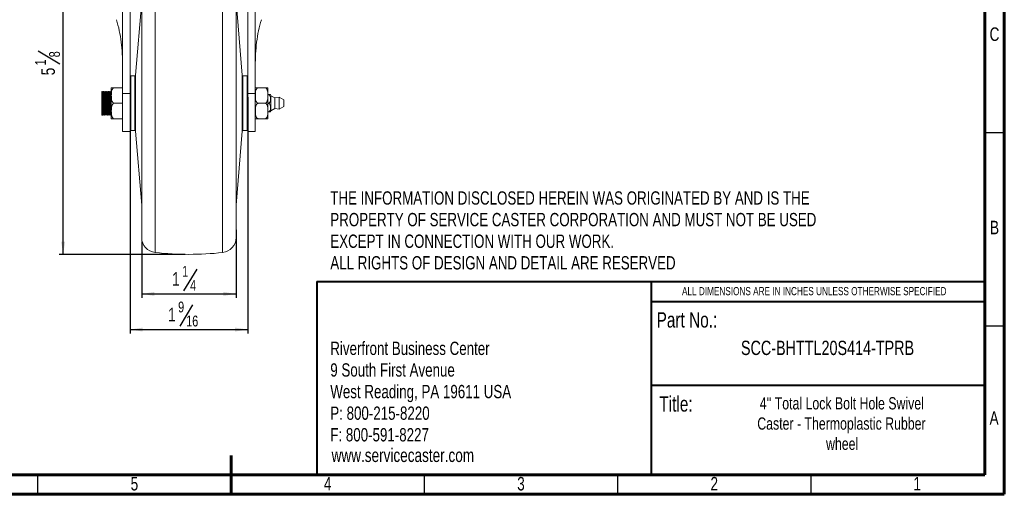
# Model space of a CAD drawing. Header units: inches. Extents: x 0.6 to 16.3, y 0.2 to 11.5.
# Tile 3 of 9: x 6.3 to 16.3, y 0.2 to 5. Entities that reach past the tile are written whole.
import ezdxf

# ---------------------------------------------------------------- set-up
doc = ezdxf.new("R2010")
doc.units = ezdxf.units.IN
doc.header["$MEASUREMENT"] = 0
doc.layers.add('FORMAT', color=7, linetype='Continuous')
doc.styles.add('SLDTEXTSTYLE0', font='TXT', dxfattribs={"width": 0.75})
doc.dimstyles.new('SLDDIMSTYLE0', dxfattribs={"dimtxt": 0.137795, "dimasz": 0.13, "dimexe": 0, "dimexo": 0.0625, "dimgap": 0.034449, "dimtad": 1, "dimdec": 6, "dimlfac": 1.3, "dimrnd": 1e-09, "dimzin": 12, "dimdsep": 46, "dimlunit": 5, "dimtxsty": 'SLDTEXTSTYLE0', "dimsah": 1, "dimcen": 0.09, "dimadec": 0, "dimazin": 3, "dimtfac": 1, "dimtofl": 0, "dimtmove": 0, "dimatfit": 3, "dimfxl": 0, "dimfrac": 2, "dimtolj": 1, "dimtzin": 12, "dimarcsym": 0})

# ---------------------------------------------------------------- blocks, each defined once
blk = doc.blocks.new('SW_NOTE_0')
at = {"layer": 'FORMAT', "color": 0, "char_height": 0.13542, "attachment_point": 1, "style": 'SLDTEXTSTYLE0'}
for s, insert in [('Riverfront Business Center', (0, 0.175)), ('9 South First Avenue', (0, -0.045)), ('West Reading, PA 19611 USA', (0, -0.265)), ('P: 800-215-8220', (0, -0.485)), ('F: 800-591-8227', (0, -0.705))]:
    blk.add_mtext(s, dxfattribs=dict(at, insert=insert))
blk = doc.blocks.new('SW_NOTE_1')
at = {"layer": 'FORMAT', "color": 0, "char_height": 0.125, "attachment_point": 2, "style": 'SLDTEXTSTYLE0'}
for s, insert in [("4'' Total Lock Bolt Hole Swivel", (1.141, 0.161)), ('Caster - Thermoplastic Rubber', (1.137, -0.045)), ('wheel', (1.144, -0.251))]:
    blk.add_mtext(s, dxfattribs=dict(at, insert=insert))
blk = doc.blocks.new('SW_NOTE_2')
at = {"layer": 'FORMAT', "color": 0, "char_height": 0.13542, "attachment_point": 1, "style": 'SLDTEXTSTYLE0'}
for s, insert in [('THE INFORMATION DISCLOSED HEREIN WAS ORIGINATED BY AND IS THE', (0, 0.175)), ('PROPERTY OF SERVICE CASTER CORPORATION AND MUST NOT BE USED', (0, -0.045)), ('EXCEPT IN CONNECTION WITH OUR WORK.', (0, -0.265)), ('ALL RIGHTS OF DESIGN AND DETAIL ARE RESERVED', (0, -0.485))]:
    blk.add_mtext(s, dxfattribs=dict(at, insert=insert))
blk = doc.blocks.new('_D_1')
at = {"layer": 'FORMAT'}
for p, q in [((8.515, 2.889), (8.515, 2.198)), ((7.553, 2.772), (7.553, 2.198)), ((8.113, 2.49), (7.98, 2.27)), ((7.553, 2.237), (8.515, 2.237))]:
    blk.add_line(p, q, dxfattribs=at)
for points in [[(7.553, 2.237), (7.683, 2.217), (7.683, 2.257)], [(8.515, 2.237), (8.385, 2.257), (8.385, 2.217)]]:
    blk.add_solid(points, dxfattribs=at)
at = {"layer": 'FORMAT', "attachment_point": 1, "style": 'SLDTEXTSTYLE0'}
for s, insert, char_height in [('1', (7.965, 2.522), 0.11), ('1', (7.863, 2.459), 0.138), ('4', (8.046, 2.379), 0.11)]:
    blk.add_mtext(s, dxfattribs=dict(at, insert=insert, char_height=char_height))
blk = doc.blocks.new('_D_2')
at = {"layer": 'FORMAT'}
for p, q in [((7.434, 4.239), (7.434, 1.835)), ((8.634, 4.239), (8.634, 1.835)), ((8.072, 2.127), (7.94, 1.907)), ((7.434, 1.874), (8.634, 1.874))]:
    blk.add_line(p, q, dxfattribs=at)
for points in [[(7.434, 1.874), (7.564, 1.854), (7.564, 1.894)], [(8.634, 1.874), (8.504, 1.894), (8.504, 1.854)]]:
    blk.add_solid(points, dxfattribs=at)
at = {"layer": 'FORMAT', "attachment_point": 1, "style": 'SLDTEXTSTYLE0'}
for s, insert, char_height in [('9', (7.924, 2.159), 0.11), ('1', (7.822, 2.096), 0.138), ('16', (8.006, 2.016), 0.1102)]:
    blk.add_mtext(s, dxfattribs=dict(at, insert=insert, char_height=char_height))
blk = doc.blocks.new('_D_3')
at = {"layer": 'FORMAT'}
for p, q in [((7.802, 6.582), (6.713, 6.582)), ((6.753, 2.64), (6.753, 6.582)), ((6.5, 4.712), (6.72, 4.58)), ((7.995, 2.64), (6.713, 2.64))]:
    blk.add_line(p, q, dxfattribs=at)
for points in [[(6.753, 6.582), (6.733, 6.452), (6.773, 6.452)], [(6.753, 2.64), (6.773, 2.77), (6.733, 2.77)]]:
    blk.add_solid(points, dxfattribs=at)
at = {"layer": 'FORMAT', "attachment_point": 1, "rotation": 90, "style": 'SLDTEXTSTYLE0'}
for s, insert, char_height in [('8', (6.61, 4.646), 0.11), ('1', (6.468, 4.564), 0.11), ('5', (6.531, 4.463), 0.138)]:
    blk.add_mtext(s, dxfattribs=dict(at, insert=insert, char_height=char_height))

msp = doc.modelspace()

# ---------------------------------------------------------------- linework, layer by layer
at = {"color": 7, "linetype": 'Continuous', "lineweight": 60}
for p, q in [((16.33858268, 11.49606299), (16.33858268, 0.19685039)), ((16.14173228, 11.2992126), (16.14173228, 0.39370079)), ((16.14173228, 2.56889764), (16.14173228, 0.39370079)), ((8.46456693, 0.19685039), (8.46456693, 0.59055118)), ((16.14173228, 0.39370079), (0.78740157, 0.39370079)), ((16.14173228, 0.39370079), (8.77165354, 0.39370079)), ((16.33858268, 0.19685039), (0.59055118, 0.19685039))]:
    msp.add_line(p, q, dxfattribs=at)
at = {"color": 8, "linetype": 'Continuous', "lineweight": 15}
for p, q in [((7.69083344, 5.69836072), (7.69083344, 2.6581319)), ((8.37747224, 4.17824643), (8.37747224, 5.69836072)), ((7.44088361, 4.45632321), (7.44088361, 3.90016941)), ((7.48379761, 4.17824643), (7.48379761, 4.45632321)), ((7.49146407, 4.46338547), (7.49146407, 3.89310738)), ((8.57684161, 4.17824643), (8.57684161, 4.46338547)), ((8.58450807, 4.45632321), (8.58450807, 4.17824643)), ((8.62742207, 4.17824643), (8.62742207, 4.45632321)), ((7.48379761, 3.90016941), (7.48379761, 4.17824643)), ((8.37747224, 2.6581319), (8.37747224, 4.17824643)), ((8.57684161, 3.89310738), (8.57684161, 4.17824643)), ((8.58450807, 4.17824643), (8.58450807, 3.90016941)), ((8.62742207, 3.90016941), (8.62742207, 4.17824643))]:
    msp.add_line(p, q, dxfattribs=at)
at = {"color": 7, "linetype": 'Continuous', "lineweight": 15}
for p, q in [((7.55338359, 4.17824643), (7.55338359, 5.54539096)), ((8.51492209, 5.54539096), (8.51492209, 4.17824643)), ((7.35844114, 4.27884416), (7.35844114, 5.48045651)), ((7.43415281, 4.27884416), (7.43415281, 5.48045651)), ((8.63415287, 5.48045651), (8.63415287, 4.27884416)), ((8.70986454, 5.48045651), (8.70986454, 4.27884416)), ((7.55338359, 5.21670799), (7.49146407, 4.46338547)), ((8.57684161, 4.46338547), (8.51492209, 5.21670799)), ((7.48379761, 4.45632321), (7.44088361, 4.45632321)), ((8.62742207, 4.45632321), (8.58450807, 4.45632321)), ((7.24305653, 4.32956451), (7.24305653, 4.02692811)), ((7.27382577, 4.33593857), (7.35844114, 4.33593857)), ((8.80798691, 4.33593857), (8.74063378, 4.33593857)), ((8.83875609, 4.32956451), (8.83875609, 4.02692811)), ((7.15045131, 4.29938515), (7.14644843, 4.29938515)), ((7.14644843, 4.0571077), (7.14644843, 4.29938515)), ((7.15946923, 4.29071093), (7.15551763, 4.29071093)), ((7.16648151, 4.29938515), (7.1644757, 4.29938515)), ((7.17549492, 4.29071093), (7.17154331, 4.29071093)), ((7.18250562, 4.29938515), (7.18046336, 4.29938515)), ((7.19152055, 4.29071093), (7.18756894, 4.29071093)), ((7.19852984, 4.29938515), (7.19654089, 4.29938515)), ((7.20754618, 4.29071093), (7.20359457, 4.29071093)), ((7.21455564, 4.29938515), (7.21256759, 4.29938515)), ((7.22357181, 4.29071093), (7.2196202, 4.29071093)), ((7.23058268, 4.29938515), (7.22862103, 4.29938515)), ((7.23959744, 4.29071093), (7.23564583, 4.29071093)), ((7.35844114, 4.27884416), (7.43415281, 4.27884416)), ((7.35844114, 3.88978463), (7.35844114, 4.27884416)), ((7.43415281, 4.27884416), (7.43415281, 3.88978463)), ((8.63415287, 4.27884416), (8.70986454, 4.27884416)), ((8.63415287, 3.88978463), (8.63415287, 4.27884416)), ((8.70986454, 4.27884416), (8.70986454, 3.88978463)), ((8.83875609, 4.26670797), (8.84211771, 4.26670797)), ((8.90750231, 4.23209255), (8.86904077, 4.2551695)), ((8.86904077, 4.17824643), (8.86904077, 4.2551695)), ((8.95365619, 4.23978479), (8.90750231, 4.23209255)), ((8.90750231, 4.17824643), (8.90750231, 4.23209255)), ((8.99981002, 4.21293878), (8.95365619, 4.23978479)), ((8.95365619, 4.17824643), (8.95365619, 4.23978479)), ((8.99981002, 4.17824643), (8.99981002, 4.21293878)), ((7.27382577, 4.17824643), (7.35844114, 4.17824643)), ((7.55338359, 2.81110166), (7.55338359, 4.17824643)), ((8.51492209, 4.17824643), (8.51492209, 2.81110166)), ((8.80798691, 4.17824643), (8.74063378, 4.17824643)), ((8.83875609, 4.17824643), (8.84211771, 4.17824643)), ((8.86904077, 4.10132335), (8.86904077, 4.17824643)), ((8.86904077, 4.10132335), (8.90750231, 4.1244003)), ((8.90750231, 4.1244003), (8.90750231, 4.17824643)), ((8.90750231, 4.1244003), (8.95365619, 4.11670783)), ((8.95365619, 4.11670783), (8.95365619, 4.17824643)), ((8.95365619, 4.11670783), (8.99981002, 4.14355407)), ((8.99981002, 4.14355407), (8.99981002, 4.17824643)), ((7.14644843, 4.0571077), (7.15846909, 4.0571077)), ((7.16347567, 4.06578169), (7.16742722, 4.06578169)), ((7.17252405, 4.0571077), (7.17449083, 4.0571077)), ((7.1795013, 4.06578169), (7.18345285, 4.06578169)), ((7.1885525, 4.0571077), (7.1905208, 4.0571077)), ((7.19552693, 4.06578169), (7.19947853, 4.06578169)), ((7.20448184, 4.0571077), (7.20654559, 4.0571077)), ((7.21155256, 4.06578169), (7.21550411, 4.06578169)), ((7.22058735, 4.0571077), (7.22257184, 4.0571077)), ((7.22757825, 4.06578169), (7.23152979, 4.06578169)), ((7.23653536, 4.0571077), (7.23859476, 4.0571077)), ((7.27382577, 4.02055405), (7.35844114, 4.02055405)), ((8.80798691, 4.02055405), (8.74063378, 4.02055405)), ((7.43415281, 3.88978463), (7.35844114, 3.88978463)), ((7.44088361, 3.90016941), (7.48379761, 3.90016941)), ((7.49146407, 3.89310738), (7.55338359, 3.13978464)), ((8.51492209, 3.13978464), (8.57684161, 3.89310738)), ((8.58450807, 3.90016941), (8.62742207, 3.90016941)), ((8.70986454, 3.88978463), (8.63415287, 3.88978463))]:
    msp.add_line(p, q, dxfattribs=at)
at = {"color": 7, "linetype": 'Continuous', "lineweight": 30}
for p, q in [((16.33858268, 3.87795276), (16.14173228, 3.87795276)), ((16.33858268, 1.90944882), (16.14173228, 1.90944882)), ((6.49606299, 0.19685039), (6.49606299, 0.39370079)), ((10.43307087, 0.19685039), (10.43307087, 0.39370079)), ((12.4015748, 0.19685039), (12.4015748, 0.39370079)), ((14.37007874, 0.19685039), (14.37007874, 0.39370079))]:
    msp.add_line(p, q, dxfattribs=at)
at = {"color": 7, "linetype": 'Continuous', "lineweight": 40}
for p, q in [((9.33591247, 2.36343871), (16.14173228, 2.36343871)), ((9.33591247, 2.36343871), (9.33591247, 0.39370079)), ((12.74360818, 2.36343871), (12.74360818, 0.39370079)), ((12.74360818, 2.1586001), (16.14173228, 2.1586001)), ((12.74360818, 1.30774736), (16.14173228, 1.30774736))]:
    msp.add_line(p, q, dxfattribs=at)
at = {"color": 7, "linetype": 'Continuous', "lineweight": 15}
for centre, radius, start, end in [((7.44088361, 4.44863098), 0.00769231, 90, 151.044975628), ((7.48379763, 4.4640156), 0.00769231, 270, 355.301122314), ((8.58450805, 4.4640156), 0.00769231, 184.698877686, 270), ((8.62742207, 4.44863098), 0.00769231, 28.955024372, 90), ((7.27382577, 4.32956453), 0.03076923, 168.033260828, 180), ((8.74063376, 4.32956453), 0.03076923, 168.033260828, 180), ((8.80798688, 4.32956453), 0.03076923, 0, 11.959995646), ((8.84211771, 4.25346988), 0.02692308, 0, 29.42627856), ((7.27382577, 4.02692821), 0.03076923, 180, 191.959995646), ((8.74063376, 4.02692821), 0.03076923, 180, 191.959995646), ((8.80798688, 4.02692821), 0.03076923, 348.033260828, 0), ((8.84211771, 4.10302286), 0.02692308, 330.550387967, 0), ((7.44088361, 3.90786175), 0.00769231, 208.955024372, 270), ((7.48379763, 3.89247714), 0.00769231, 4.698877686, 90), ((8.58450805, 3.89247714), 0.00769231, 90, 175.301122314), ((8.62742207, 3.90786175), 0.00769231, 270, 331.044975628), ((7.70722976, 2.81110184), 0.15384615, 180, 263.882017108), ((8.36107592, 2.81110184), 0.15384615, 276.117982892, 0), ((8.03415284, 5.86113791), 3.22135308, 263.882017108, 276.117982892)]:
    msp.add_arc(centre, radius, start, end, dxfattribs=at)
for points, knots in [([(7.35844115, 4.56024067), (7.35844115, 4.64204657), (7.35437603, 4.72209894), (7.33964396, 4.83936665), (7.33328342, 4.87798636), (7.31699906, 4.95423439), (7.30708231, 4.99186332), (7.29489298, 5.02895606)], [0, 0, 0, 0, 0.5, 0.5, 0.75, 0.75, 1, 1, 1, 1]), ([(8.7734127, 5.02895606), (8.76122337, 4.99186332), (8.75130662, 4.95423439), (8.73502226, 4.87798636), (8.72866172, 4.83936665), (8.71392965, 4.72209894), (8.70986453, 4.64204657), (8.70986453, 4.56024067)], [0, 0, 0, 0, 0.25, 0.25, 0.5, 0.5, 1, 1, 1, 1]), ([(7.24372549, 4.33593857), (7.24372501, 4.33593857), (7.24311345, 4.33593857), (7.24436109, 4.33593857), (7.24666388, 4.33593857), (7.25283419, 4.33593857), (7.25882001, 4.33593857), (7.26525952, 4.33593857), (7.27010972, 4.33593857), (7.27292181, 4.33593857), (7.27382577, 4.33593857)], [0, 0, 0, 0, 0.0002387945, 0.29855267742, 0.5997043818, 0.73612579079, 0.85250367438, 0.91831371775, 0.97374162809, 1, 1, 1, 1]), ([(7.27382577, 4.33593868), (7.26942438, 4.33593868), (7.26525377, 4.33421184), (7.25870587, 4.32928023), (7.25618138, 4.3261218), (7.25218582, 4.31950394), (7.25066767, 4.3159528), (7.24826806, 4.308776), (7.24738382, 4.30514672), (7.24529314, 4.2941861), (7.24463545, 4.28678367), (7.24384612, 4.27191068), (7.24372323, 4.26446927), (7.24372479, 4.24959903), (7.2438492, 4.24216582), (7.24464312, 4.22730789), (7.24530714, 4.21985524), (7.24743012, 4.20883206), (7.24833533, 4.2051691), (7.25074356, 4.19804636), (7.252236, 4.19457691), (7.25625266, 4.18796691), (7.25880007, 4.18481523), (7.26530395, 4.17995448), (7.2694517, 4.17824637), (7.27382577, 4.17824637)], [0, 0, 0, 0, 0.0625, 0.0625, 0.125, 0.125, 0.1875, 0.1875, 0.25, 0.25, 0.375, 0.375, 0.5, 0.5, 0.625, 0.625, 0.75, 0.75, 0.8125, 0.8125, 0.875, 0.875, 0.9375, 0.9375, 1, 1, 1, 1]), ([(8.7105335, 4.33593857), (8.710533, 4.33593857), (8.70989801, 4.33593857), (8.71118041, 4.33593857), (8.71347059, 4.33593857), (8.71964241, 4.33593857), (8.72562794, 4.33593857), (8.73206753, 4.33593857), (8.73691773, 4.33593857), (8.73972982, 4.33593857), (8.74063378, 4.33593857)], [0, 0, 0, 0, 0.0002388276, 0.2985526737, 0.5997043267, 0.7361257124, 0.852503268, 0.9183137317, 0.9737416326, 1, 1, 1, 1]), ([(8.74063376, 4.33593868), (8.73623238, 4.33593868), (8.73206177, 4.33421184), (8.72551387, 4.32928023), (8.72298937, 4.3261218), (8.71899382, 4.31950394), (8.71747566, 4.3159528), (8.71507605, 4.308776), (8.71419182, 4.30514672), (8.71210113, 4.2941861), (8.71144344, 4.28678367), (8.71065411, 4.27191068), (8.71053123, 4.26446927), (8.71053278, 4.24959903), (8.71065719, 4.24216582), (8.71145112, 4.22730789), (8.71211514, 4.21985524), (8.71423812, 4.20883206), (8.71514333, 4.2051691), (8.71755156, 4.19804636), (8.719044, 4.19457691), (8.72306065, 4.18796691), (8.72560806, 4.18481523), (8.73211195, 4.17995448), (8.73625969, 4.17824637), (8.74063376, 4.17824637)], [0, 0, 0, 0, 0.0625, 0.0625, 0.125, 0.125, 0.1875, 0.1875, 0.25, 0.25, 0.375, 0.375, 0.5, 0.5, 0.625, 0.625, 0.75, 0.75, 0.8125, 0.8125, 0.875, 0.875, 0.9375, 0.9375, 1, 1, 1, 1]), ([(8.80798688, 4.17824637), (8.81238827, 4.17824637), (8.81655887, 4.17997321), (8.82310678, 4.18490481), (8.82563127, 4.18806325), (8.82962683, 4.1946811), (8.83114498, 4.19823224), (8.83354459, 4.20540905), (8.83442883, 4.20903832), (8.83651951, 4.21999895), (8.8371772, 4.22740138), (8.83796653, 4.24227436), (8.83808941, 4.24971577), (8.83808786, 4.26458602), (8.83796345, 4.27201922), (8.83716952, 4.28687716), (8.83650551, 4.29432981), (8.83438252, 4.30535298), (8.83347731, 4.30901594), (8.83106909, 4.31613868), (8.82957664, 4.31960814), (8.82555999, 4.32621813), (8.82301258, 4.32936982), (8.8165087, 4.33423057), (8.81236095, 4.33593868), (8.80798688, 4.33593868)], [0, 0, 0, 0, 0.0625, 0.0625, 0.125, 0.125, 0.1875, 0.1875, 0.25, 0.25, 0.375, 0.375, 0.5, 0.5, 0.625, 0.625, 0.75, 0.75, 0.8125, 0.8125, 0.875, 0.875, 0.9375, 0.9375, 1, 1, 1, 1]), ([(8.80798691, 4.33593857), (8.80893038, 4.33593857), (8.8116126, 4.33593857), (8.81655184, 4.33593857), (8.82300164, 4.33593857), (8.83061574, 4.33593857), (8.83794311, 4.33593857), (8.83802752, 4.33593857), (8.83808639, 4.33593857)], [0, 0, 0, 0, 0.0274343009, 0.0779939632, 0.1503999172, 0.264710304, 0.4871941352, 1, 1, 1, 1]), ([(7.15055934, 4.2974494), (7.1507985, 4.29691702), (7.15136635, 4.29565298), (7.1521337, 4.27451682), (7.15313707, 4.23996668), (7.15413611, 4.19612659), (7.15499459, 4.15005909), (7.15602263, 4.10764787), (7.15698423, 4.07586936), (7.15773895, 4.05827785), (7.15826946, 4.0589866), (7.15846909, 4.0592533)], [0, 0, 0, 0, 0.0858092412, 0.203741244, 0.3259058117, 0.4479791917, 0.5659436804, 0.688798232, 0.8097975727, 0.9284277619, 1, 1, 1, 1]), ([(7.15557618, 4.29060962), (7.15474017, 4.29205649), (7.15306815, 4.29495022), (7.15139613, 4.29784396), (7.15056012, 4.29929083)], [0, 0, 0, 0, 0.5000001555, 1, 1, 1, 1]), ([(7.15556941, 4.28890379), (7.15580788, 4.28840992), (7.15637504, 4.28723528), (7.15714167, 4.26762203), (7.15814503, 4.23554752), (7.1591442, 4.19484625), (7.16000252, 4.15207725), (7.16103072, 4.11270321), (7.16199219, 4.08320008), (7.16274691, 4.06686827), (7.16327748, 4.06752626), (7.16347713, 4.06777386)], [0, 0, 0, 0, 0.0855792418, 0.2035403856, 0.3257364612, 0.4478405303, 0.5658347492, 0.6887199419, 0.8097497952, 0.9284096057, 1, 1, 1, 1]), ([(7.16441116, 4.29935875), (7.16356965, 4.29790233), (7.16188666, 4.29498955), (7.16020362, 4.29207679), (7.15936211, 4.29062045)], [0, 0, 0, 0, 0.50001181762, 1, 1, 1, 1]), ([(7.15946573, 4.28944487), (7.15974218, 4.28893381), (7.16034786, 4.28781405), (7.16114867, 4.26769121), (7.16215135, 4.23552918), (7.16315056, 4.19484925), (7.16400904, 4.15208268), (7.16503691, 4.11267724), (7.16599917, 4.08329565), (7.16671866, 4.06730709), (7.16721029, 4.06776754), (7.16737171, 4.06791871)], [0, 0, 0, 0, 0.0990540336, 0.217029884, 0.3392411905, 0.4613604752, 0.5793694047, 0.7022699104, 0.8233148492, 0.9419894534, 1, 1, 1, 1]), ([(7.1644757, 4.29749791), (7.16471005, 4.29744771), (7.16525525, 4.29733092), (7.16606508, 4.27969989), (7.16687243, 4.25341967), (7.16756797, 4.22379681), (7.16818798, 4.19390359), (7.16878456, 4.1622579), (7.16946006, 4.12932087), (7.17021259, 4.09866544), (7.17096877, 4.07572858), (7.17172612, 4.06212911), (7.17222258, 4.05595201), (7.17248674, 4.05759203), (7.17252405, 4.05782365)], [0, 0, 0, 0, 0.0836980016, 0.1947164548, 0.2942376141, 0.3822276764, 0.4586580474, 0.5361361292, 0.6302037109, 0.7242742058, 0.8183461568, 0.8993330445, 0.9857824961, 1, 1, 1, 1]), ([(7.16658525, 4.29870643), (7.16689635, 4.29693496), (7.16753231, 4.29331372), (7.16836894, 4.26776605), (7.16939963, 4.23062817), (7.17035629, 4.185714), (7.17124023, 4.13997324), (7.17228291, 4.09927354), (7.17319054, 4.07064483), (7.17391827, 4.05656079), (7.17437007, 4.05858394), (7.17449083, 4.05912468)], [0, 0, 0, 0, 0.1130054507, 0.2310058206, 0.353906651, 0.4747724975, 0.5935030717, 0.7166950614, 0.8361439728, 0.9562049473, 1, 1, 1, 1]), ([(7.17160181, 4.29060962), (7.1707658, 4.29205649), (7.16909378, 4.29495022), (7.16742176, 4.29784396), (7.16658576, 4.29929083)], [0, 0, 0, 0, 0.5000001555, 1, 1, 1, 1]), ([(7.17159335, 4.29008005), (7.1719044, 4.28843549), (7.1725403, 4.28507351), (7.17337704, 4.26135588), (7.17440756, 4.22687743), (7.17536436, 4.18517948), (7.17624826, 4.14271371), (7.17729097, 4.10492879), (7.17819852, 4.07834894), (7.1789264, 4.06527277), (7.17937847, 4.0671526), (7.17949944, 4.06765562)], [0, 0, 0, 0, 0.1129869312, 0.2309802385, 0.3538743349, 0.474733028, 0.5934567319, 0.7166422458, 0.8360845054, 0.9561385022, 1, 1, 1, 1]), ([(7.18043663, 4.29935852), (7.17959517, 4.29790217), (7.1779123, 4.29498953), (7.17622932, 4.29207694), (7.17538785, 4.29062068)], [0, 0, 0, 0, 0.5000096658, 1, 1, 1, 1]), ([(7.17549537, 4.29046183), (7.17550601, 4.29054453), (7.17584653, 4.29319156), (7.1765272, 4.28372349), (7.17738291, 4.26189586), (7.17841417, 4.22673364), (7.17937067, 4.18521453), (7.1802547, 4.14271297), (7.1812972, 4.10489427), (7.1822054, 4.07848272), (7.1828973, 4.06554555), (7.18331173, 4.06708883), (7.18339559, 4.0674011)], [0, 0, 0, 0, 0.0039355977, 0.1259634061, 0.2440144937, 0.3669696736, 0.4878879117, 0.6066701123, 0.7299163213, 0.8494174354, 0.9695305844, 1, 1, 1, 1]), ([(7.18046336, 4.29806877), (7.18057508, 4.29836303), (7.18093502, 4.29931107), (7.18155063, 4.28959758), (7.18230966, 4.27021612), (7.18307608, 4.24220424), (7.18384851, 4.20877282), (7.18462912, 4.17268641), (7.18540547, 4.13712764), (7.1861728, 4.10523716), (7.18693373, 4.07941409), (7.18768676, 4.06312355), (7.18822634, 4.05596609), (7.18851261, 4.05759506), (7.1885525, 4.05782207)], [0, 0, 0, 0, 0.0424951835, 0.1369119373, 0.2313287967, 0.325745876, 0.4201635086, 0.5145250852, 0.608575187, 0.7026244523, 0.7966736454, 0.8907224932, 0.984770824, 1, 1, 1, 1]), ([(7.18762744, 4.29060962), (7.18679143, 4.29205649), (7.18511941, 4.29495022), (7.18344739, 4.29784396), (7.18261139, 4.29929083)], [0, 0, 0, 0, 0.5000001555, 1, 1, 1, 1]), ([(7.18261167, 4.29758681), (7.18273976, 4.2977654), (7.18316259, 4.29835494), (7.18381735, 4.28524608), (7.18462263, 4.26029693), (7.18553915, 4.22537307), (7.18638323, 4.18555685), (7.18716459, 4.14497171), (7.18807714, 4.10780079), (7.18894375, 4.07886403), (7.18968279, 4.06025384), (7.19024788, 4.05856246), (7.1905208, 4.05774558)], [0, 0, 0, 0, 0.0462000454, 0.1525056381, 0.2583994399, 0.3679344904, 0.4750704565, 0.580243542, 0.6896166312, 0.7974682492, 0.902183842, 1, 1, 1, 1]), ([(7.18762654, 4.2890376), (7.18775232, 4.28919767), (7.18817284, 4.28973283), (7.18882539, 4.27757822), (7.18963058, 4.25442314), (7.19054723, 4.22199814), (7.19139119, 4.18503354), (7.19217259, 4.14735421), (7.19308513, 4.11284513), (7.19395171, 4.08598027), (7.19469085, 4.06870268), (7.19525593, 4.06713255), (7.19552885, 4.06637422)], [0, 0, 0, 0, 0.0454057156, 0.1517994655, 0.2577814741, 0.3674081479, 0.4746331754, 0.5798931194, 0.6893579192, 0.7972994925, 0.9021019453, 1, 1, 1, 1]), ([(7.19645735, 4.29934995), (7.1956159, 4.2978936), (7.19393302, 4.29498093), (7.19225001, 4.29206836), (7.19140852, 4.2906121)], [0, 0, 0, 0, 0.5000073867, 1, 1, 1, 1]), ([(7.19152004, 4.28910032), (7.19168403, 4.28936364), (7.1921432, 4.29010092), (7.19283218, 4.27766952), (7.19363694, 4.25439772), (7.1945536, 4.22200532), (7.19539767, 4.18503097), (7.19617895, 4.14735837), (7.19709147, 4.11283102), (7.1979586, 4.08603098), (7.19866615, 4.06922628), (7.19919573, 4.06765646), (7.19943358, 4.0669514)], [0, 0, 0, 0, 0.0590356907, 0.1652964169, 0.2711456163, 0.3806343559, 0.4877250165, 0.5928536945, 0.7021813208, 0.8099876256, 0.9146587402, 1, 1, 1, 1]), ([(7.19654089, 4.29711658), (7.19673373, 4.29745329), (7.19723459, 4.29832785), (7.19799685, 4.28263611), (7.19879271, 4.25808324), (7.19947042, 4.23021424), (7.20015793, 4.19816878), (7.20073878, 4.16724773), (7.20135285, 4.13755747), (7.20192369, 4.11232863), (7.20260501, 4.08671451), (7.20339688, 4.06646102), (7.20403443, 4.0556687), (7.20440963, 4.05817598), (7.20448184, 4.05865851)], [0, 0, 0, 0, 0.069617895, 0.1808206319, 0.2791179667, 0.3644691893, 0.4368376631, 0.5438993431, 0.6040628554, 0.677128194, 0.7630654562, 0.8618400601, 0.9734107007, 1, 1, 1, 1]), ([(7.1986369, 4.29756357), (7.19880419, 4.29752883), (7.19926539, 4.29743307), (7.19993374, 4.28267764), (7.20073455, 4.25725147), (7.20157702, 4.22448622), (7.20233712, 4.1893219), (7.20301718, 4.15329254), (7.20381217, 4.11920668), (7.20461433, 4.09017234), (7.20530853, 4.06943316), (7.20595061, 4.05800995), (7.20637957, 4.05830251), (7.20654559, 4.05841573)], [0, 0, 0, 0, 0.0600419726, 0.1655377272, 0.2721447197, 0.3696277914, 0.4651165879, 0.5580700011, 0.6548315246, 0.7519234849, 0.8453049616, 0.9401328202, 1, 1, 1, 1]), ([(7.20365313, 4.29060962), (7.2028171, 4.29205649), (7.20114504, 4.29495021), (7.19947302, 4.29784396), (7.19863702, 4.29929083)], [0, 0, 0, 0, 0.5000015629, 1, 1, 1, 1]), ([(7.2036498, 4.28900826), (7.20381539, 4.28897445), (7.20427483, 4.28888065), (7.20494219, 4.27518727), (7.20586351, 4.24800766), (7.20699754, 4.20573423), (7.20800896, 4.15462245), (7.20924212, 4.10765954), (7.21031088, 4.07654442), (7.21110405, 4.0626951), (7.21151976, 4.06631209), (7.21154957, 4.06657143)], [0, 0, 0, 0, 0.0596903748, 0.165613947, 0.272653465, 0.4182910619, 0.5584312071, 0.7038732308, 0.8455072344, 0.9889229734, 1, 1, 1, 1]), ([(7.21248354, 4.29935085), (7.21164205, 4.29789442), (7.20995911, 4.29498162), (7.20827602, 4.29206889), (7.20743449, 4.29061255)], [0, 0, 0, 0, 0.5000081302, 1, 1, 1, 1]), ([(7.20754426, 4.28927564), (7.20774808, 4.28928963), (7.20824629, 4.28932382), (7.20894914, 4.27526397), (7.20986966, 4.24796983), (7.21100407, 4.20579172), (7.21201533, 4.15444293), (7.21324871, 4.10834238), (7.21431437, 4.07413804), (7.2150767, 4.06867338), (7.21545898, 4.0659331)], [0, 0, 0, 0, 0.07321616, 0.1789690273, 0.2858363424, 0.4312397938, 0.5711544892, 0.7163625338, 0.8577686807, 1, 1, 1, 1]), ([(7.21256759, 4.29934792), (7.21256938, 4.29936026), (7.21282253, 4.30110895), (7.21331803, 4.29494885), (7.21406806, 4.28035287), (7.21481862, 4.25563844), (7.21557187, 4.22456577), (7.21624574, 4.19318883), (7.21690067, 4.16210777), (7.21753417, 4.13279336), (7.21822065, 4.10433741), (7.21889141, 4.08154767), (7.21954613, 4.06597318), (7.22010974, 4.05777774), (7.22045496, 4.05789003), (7.22058735, 4.05793309)], [0, 0, 0, 0, 0.0006690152, 0.0948054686, 0.188827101, 0.282848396, 0.3768700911, 0.4708918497, 0.534087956, 0.6213176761, 0.7065869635, 0.7898947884, 0.8712403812, 0.9506231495, 1, 1, 1, 1]), ([(7.21466236, 4.29801778), (7.21483468, 4.29777743), (7.21526838, 4.2971725), (7.21589299, 4.28436231), (7.21661014, 4.26228298), (7.21741611, 4.23219738), (7.21820027, 4.19761807), (7.21887388, 4.16154483), (7.21965145, 4.12675), (7.22045847, 4.09621744), (7.22118711, 4.07340738), (7.22185327, 4.05928865), (7.22234305, 4.05829193), (7.22257184, 4.05782636)], [0, 0, 0, 0, 0.06198776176, 0.15601693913, 0.25005926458, 0.34735700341, 0.4436479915, 0.53638333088, 0.6324294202, 0.72980262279, 0.82422112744, 0.91789272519, 1, 1, 1, 1]), ([(7.21967876, 4.29060962), (7.21884275, 4.29205649), (7.21717074, 4.29495024), (7.21549868, 4.29784396), (7.21466265, 4.29929083)], [0, 0, 0, 0, 0.4999987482, 1, 1, 1, 1]), ([(7.21966905, 4.28853307), (7.21997121, 4.28759266), (7.22066147, 4.28544438), (7.22159778, 4.25698908), (7.22284535, 4.21362003), (7.22376102, 4.16799988), (7.22465779, 4.13045136), (7.22546685, 4.10208749), (7.2261951, 4.08091531), (7.22686124, 4.06780626), (7.22735108, 4.06688122), (7.22757988, 4.06644913)], [0, 0, 0, 0, 0.1091335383, 0.2493046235, 0.3948529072, 0.535106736, 0.6314170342, 0.7290588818, 0.8237370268, 0.9176666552, 1, 1, 1, 1]), ([(7.22851273, 4.29935717), (7.22767123, 4.29790067), (7.22598829, 4.29498777), (7.22430515, 4.29207498), (7.22346362, 4.29061864)], [0, 0, 0, 0, 0.5000200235, 1, 1, 1, 1]), ([(7.22356639, 4.28925218), (7.22390614, 4.28826568), (7.22463451, 4.28615078), (7.2256046, 4.25706587), (7.22685168, 4.21360025), (7.22776747, 4.16800197), (7.22866424, 4.1304544), (7.22947321, 4.10207335), (7.23020181, 4.08096687), (7.23083372, 4.06828067), (7.23128579, 4.06732979), (7.23147728, 4.06692703)], [0, 0, 0, 0, 0.1225316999, 0.2626893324, 0.4082233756, 0.5484628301, 0.6447643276, 0.7423966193, 0.8370654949, 0.9309859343, 1, 1, 1, 1]), ([(7.22862103, 4.29819265), (7.22873185, 4.29845612), (7.22906106, 4.29923885), (7.2295867, 4.29164081), (7.23032914, 4.27487107), (7.23110319, 4.24730461), (7.23183832, 4.21483371), (7.23228227, 4.19325135), (7.23250883, 4.18237306), (7.2325665, 4.17916111), (7.23258532, 4.17830743), (7.23258595, 4.17825756), (7.23258624, 4.17824958), (7.23258623, 4.17824643), (7.23258684, 4.17562791), (7.23312392, 4.1577594), (7.23352126, 4.12989477), (7.23433789, 4.09832628), (7.23506631, 4.07488368), (7.23581697, 4.05892855), (7.23631919, 4.05894278), (7.23653536, 4.05894891)], [0, 0, 0, 0, 0.0415260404, 0.1233704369, 0.1973533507, 0.3211028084, 0.4136291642, 0.4747060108, 0.4934072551, 0.4997891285, 0.5001218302, 0.5001628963, 0.5001837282, 0.5001849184, 0.5001878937, 0.5209007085, 0.6416672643, 0.7216593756, 0.8145017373, 0.9201561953, 1, 1, 1, 1]), ([(7.23570439, 4.29060962), (7.23486838, 4.29205649), (7.23319636, 4.29495022), (7.23152434, 4.29784396), (7.23068833, 4.29929083)], [0, 0, 0, 0, 0.5000001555, 1, 1, 1, 1]), ([(7.2306885, 4.29795483), (7.23079857, 4.29808603), (7.23117176, 4.29853085), (7.23176971, 4.28815117), (7.23245621, 4.26820987), (7.23325523, 4.23965533), (7.23405424, 4.2058373), (7.23474006, 4.1698624), (7.23549131, 4.13449561), (7.23629916, 4.10275089), (7.23706046, 4.07759733), (7.23773762, 4.06225297), (7.23829112, 4.05558431), (7.23857484, 4.05736262), (7.23859476, 4.05748745)], [0, 0, 0, 0, 0.0397984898, 0.1349329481, 0.2280474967, 0.3249610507, 0.4218680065, 0.5149736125, 0.6101221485, 0.7075763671, 0.8030343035, 0.8959617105, 0.9926965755, 1, 1, 1, 1]), ([(7.23570354, 4.28937966), (7.23581124, 4.28949631), (7.23618198, 4.28989787), (7.23677769, 4.28027587), (7.23746421, 4.2617698), (7.23826319, 4.23525675), (7.23906233, 4.20386479), (7.23974799, 4.17045194), (7.24049946, 4.13766954), (7.24130657, 4.10800029), (7.24207052, 4.08536835), (7.24259818, 4.07202274), (7.24295508, 4.06997019), (7.24305653, 4.06938672)], [0, 0, 0, 0, 0.0417920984, 0.1438651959, 0.2437707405, 0.3477533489, 0.4517285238, 0.5516242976, 0.6537122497, 0.758274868, 0.860695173, 0.9603998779, 1, 1, 1, 1]), ([(7.24453994, 4.29935965), (7.24369846, 4.29790331), (7.2420155, 4.29499062), (7.24033253, 4.29207792), (7.23949105, 4.29062158)], [0, 0, 0, 0, 0.5000004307, 1, 1, 1, 1]), ([(8.84211771, 4.26670797), (8.84327957, 4.26670797), (8.84596833, 4.26670797), (8.85053836, 4.26670797), (8.85598799, 4.26670797), (8.8620606, 4.26670797), (8.86508165, 4.26670797), (8.86541656, 4.26670797), (8.86556041, 4.26670797)], [0, 0, 0, 0, 0.0568883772, 0.1316506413, 0.2416126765, 0.4136930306, 0.7481754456, 1, 1, 1, 1]), ([(8.84211771, 4.17824637), (8.84472232, 4.17824637), (8.84725318, 4.17892091), (8.85169668, 4.18117733), (8.85360155, 4.18272787), (8.85841737, 4.18794852), (8.86046578, 4.19211107), (8.86338329, 4.20061718), (8.86423183, 4.20494243), (8.86532664, 4.21366419), (8.86556175, 4.21807034), (8.86556105, 4.22690263), (8.86532621, 4.23129368), (8.86423217, 4.24000897), (8.86338462, 4.24433445), (8.86046164, 4.25285402), (8.85838441, 4.2570486), (8.85359283, 4.26223227), (8.85167936, 4.26378875), (8.84723621, 4.26603895), (8.84472074, 4.26670791), (8.84211771, 4.26670791)], [0, 0, 0, 0, 0.0625, 0.0625, 0.125, 0.125, 0.25, 0.25, 0.375, 0.375, 0.5, 0.5, 0.625, 0.625, 0.75, 0.75, 0.875, 0.875, 0.9375, 0.9375, 1, 1, 1, 1]), ([(7.27382577, 4.17824637), (7.26942438, 4.17824637), (7.26525377, 4.17651953), (7.25870587, 4.17158792), (7.25618138, 4.16842949), (7.25218582, 4.16181164), (7.25066767, 4.1582605), (7.24826806, 4.15108369), (7.24738382, 4.14745441), (7.24529314, 4.13649379), (7.24463545, 4.12909136), (7.24384612, 4.11421837), (7.24372323, 4.10677697), (7.24372479, 4.09190672), (7.2438492, 4.08447352), (7.24464312, 4.06961558), (7.24530714, 4.06216293), (7.24743012, 4.05113975), (7.24833533, 4.04747679), (7.25074356, 4.04035406), (7.252236, 4.0368846), (7.25625266, 4.0302746), (7.25880007, 4.02712292), (7.26530395, 4.02226217), (7.2694517, 4.02055406), (7.27382577, 4.02055406)], [0, 0, 0, 0, 0.0625, 0.0625, 0.125, 0.125, 0.1875, 0.1875, 0.25, 0.25, 0.375, 0.375, 0.5, 0.5, 0.625, 0.625, 0.75, 0.75, 0.8125, 0.8125, 0.875, 0.875, 0.9375, 0.9375, 1, 1, 1, 1]), ([(8.74063376, 4.17824637), (8.73623238, 4.17824637), (8.73206177, 4.17651953), (8.72551387, 4.17158792), (8.72298937, 4.16842949), (8.71899382, 4.16181164), (8.71747566, 4.1582605), (8.71507605, 4.15108369), (8.71419182, 4.14745441), (8.71210113, 4.13649379), (8.71144344, 4.12909136), (8.71065411, 4.11421837), (8.71053123, 4.10677697), (8.71053278, 4.09190672), (8.71065719, 4.08447352), (8.71145112, 4.06961558), (8.71211514, 4.06216293), (8.71423812, 4.05113975), (8.71514333, 4.04747679), (8.71755156, 4.04035406), (8.719044, 4.0368846), (8.72306065, 4.0302746), (8.72560806, 4.02712292), (8.73211195, 4.02226217), (8.73625969, 4.02055406), (8.74063376, 4.02055406)], [0, 0, 0, 0, 0.0625, 0.0625, 0.125, 0.125, 0.1875, 0.1875, 0.25, 0.25, 0.375, 0.375, 0.5, 0.5, 0.625, 0.625, 0.75, 0.75, 0.8125, 0.8125, 0.875, 0.875, 0.9375, 0.9375, 1, 1, 1, 1]), ([(8.80798688, 4.02055406), (8.81238827, 4.02055406), (8.81655887, 4.0222809), (8.82310678, 4.02721251), (8.82563127, 4.03037094), (8.82962683, 4.03698879), (8.83114498, 4.04053993), (8.83354459, 4.04771674), (8.83442883, 4.05134602), (8.83651951, 4.06230664), (8.8371772, 4.06970907), (8.83796653, 4.08458206), (8.83808941, 4.09202346), (8.83808786, 4.10689371), (8.83796345, 4.11432691), (8.83716952, 4.12918485), (8.83650551, 4.1366375), (8.83438252, 4.14766068), (8.83347731, 4.15132364), (8.83106909, 4.15844637), (8.82957664, 4.16191583), (8.82555999, 4.16852583), (8.82301258, 4.17167751), (8.8165087, 4.17653826), (8.81236095, 4.17824637), (8.80798688, 4.17824637)], [0, 0, 0, 0, 0.0625, 0.0625, 0.125, 0.125, 0.1875, 0.1875, 0.25, 0.25, 0.375, 0.375, 0.5, 0.5, 0.625, 0.625, 0.75, 0.75, 0.8125, 0.8125, 0.875, 0.875, 0.9375, 0.9375, 1, 1, 1, 1]), ([(8.84211771, 4.08978483), (8.84472232, 4.08978483), (8.84725318, 4.09045937), (8.85169668, 4.0927158), (8.85360155, 4.09426633), (8.85841737, 4.09948698), (8.86046578, 4.10364954), (8.86338329, 4.11215564), (8.86423183, 4.11648089), (8.86532664, 4.12520265), (8.86556175, 4.1296088), (8.86556105, 4.13844109), (8.86532621, 4.14283214), (8.86423217, 4.15154743), (8.86338462, 4.15587291), (8.86046164, 4.16439248), (8.85838441, 4.16858707), (8.85359283, 4.17377074), (8.85167936, 4.17532721), (8.84723621, 4.17757742), (8.84472074, 4.17824637), (8.84211771, 4.17824637)], [0, 0, 0, 0, 0.0625, 0.0625, 0.125, 0.125, 0.25, 0.25, 0.375, 0.375, 0.5, 0.5, 0.625, 0.625, 0.75, 0.75, 0.875, 0.875, 0.9375, 0.9375, 1, 1, 1, 1]), ([(7.15857294, 4.05720179), (7.15940893, 4.05864875), (7.16108085, 4.06154254), (7.16275297, 4.06443622), (7.16358899, 4.06588301)], [0, 0, 0, 0, 0.5000193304, 1, 1, 1, 1]), ([(7.16736974, 4.06588143), (7.16821122, 4.06442508), (7.16989423, 4.06151234), (7.17157718, 4.05859955), (7.17241868, 4.05714313)], [0, 0, 0, 0, 0.4999893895, 1, 1, 1, 1]), ([(7.17459857, 4.05720179), (7.17543456, 4.05864875), (7.17710648, 4.06154254), (7.1787786, 4.06443622), (7.17961463, 4.06588301)], [0, 0, 0, 0, 0.5000193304, 1, 1, 1, 1]), ([(7.1833983, 4.06587624), (7.18423982, 4.06441981), (7.18592286, 4.06150697), (7.18760589, 4.05859413), (7.18844741, 4.05713771)], [0, 0, 0, 0, 0.4999995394, 1, 1, 1, 1]), ([(7.1906242, 4.05720179), (7.19146019, 4.05864875), (7.19313211, 4.06154254), (7.19480423, 4.06443622), (7.19564026, 4.06588301)], [0, 0, 0, 0, 0.5000193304, 1, 1, 1, 1]), ([(7.19942686, 4.06587127), (7.20026835, 4.06441493), (7.20195136, 4.06150217), (7.20363431, 4.0585894), (7.2044758, 4.05713297)], [0, 0, 0, 0, 0.4999882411, 1, 1, 1, 1]), ([(7.20664983, 4.05720179), (7.20748582, 4.05864875), (7.20915774, 4.06154256), (7.21082989, 4.06443622), (7.21166594, 4.06588301)], [0, 0, 0, 0, 0.5000179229, 1, 1, 1, 1]), ([(7.21545046, 4.06587466), (7.21629191, 4.06441839), (7.21797479, 4.06150585), (7.21965768, 4.05859331), (7.22049912, 4.05713703)], [0, 0, 0, 0, 0.5000006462, 1, 1, 1, 1]), ([(7.22267546, 4.05720179), (7.22351148, 4.05864874), (7.22518344, 4.06154253), (7.22685555, 4.06443622), (7.22769157, 4.06588301)], [0, 0, 0, 0, 0.5000207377, 1, 1, 1, 1]), ([(7.23147214, 4.06588165), (7.23231362, 4.06442531), (7.23399658, 4.06151262), (7.23567955, 4.05859992), (7.23652103, 4.05714358)], [0, 0, 0, 0, 0.5000007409, 1, 1, 1, 1]), ([(7.23870115, 4.05720179), (7.23953714, 4.05864875), (7.24118955, 4.06150877), (7.24284214, 4.06436868), (7.24365865, 4.06578169)], [0, 0, 0, 0, 0.50592395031, 1, 1, 1, 1]), ([(7.27382577, 4.02055405), (7.27288228, 4.02055405), (7.27020004, 4.02055405), (7.26526078, 4.02055405), (7.25881098, 4.02055405), (7.25119697, 4.02055405), (7.24386955, 4.02055405), (7.24378511, 4.02055405), (7.24372623, 4.02055405)], [0, 0, 0, 0, 0.0274348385, 0.077994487, 0.1504004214, 0.2647104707, 0.4871942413, 1, 1, 1, 1]), ([(8.74063378, 4.02055405), (8.73969029, 4.02055405), (8.73700805, 4.02055405), (8.73206879, 4.02055405), (8.72561899, 4.02055405), (8.71800498, 4.02055405), (8.71067745, 4.02055405), (8.71059308, 4.02055405), (8.71053424, 4.02055405)], [0, 0, 0, 0, 0.02743483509, 0.07799447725, 0.1504004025, 0.26471043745, 0.48719433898, 1, 1, 1, 1]), ([(8.83808713, 4.02055405), (8.83808764, 4.02055405), (8.83872262, 4.02055405), (8.83744022, 4.02055405), (8.83515004, 4.02055405), (8.82897823, 4.02055405), (8.8229927, 4.02055405), (8.81655311, 4.02055405), (8.81170292, 4.02055405), (8.80889085, 4.02055405), (8.80798691, 4.02055405)], [0, 0, 0, 0, 0.0002388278, 0.2985528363, 0.5997046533, 0.7361261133, 0.8525037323, 0.9183142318, 0.9737421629, 1, 1, 1, 1]), ([(8.86555578, 4.08978488), (8.86519356, 4.08978488), (8.86464923, 4.08978488), (8.85857976, 4.08978488), (8.85268049, 4.08978488), (8.84752137, 4.08978488), (8.84371236, 4.08978488), (8.84214166, 4.08978488), (8.84211771, 4.08978488)], [0, 0, 0, 0, 0.4697224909, 0.7058866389, 0.8138442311, 0.9227973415, 0.9988225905, 1, 1, 1, 1])]:
    msp.add_open_spline(points, degree=3, knots=knots, dxfattribs=at)

# ---------------------------------------------------------------- block references
at = {"layer": 'FORMAT'}
for name, p in [('SW_NOTE_2', (9.47398463, 3.10651057)), ('SW_NOTE_0', (9.47398463, 1.57569456)), ('SW_NOTE_1', (13.54280179, 1.02477312))]:
    msp.add_blockref(name, p, dxfattribs=at)

# ---------------------------------------------------------------- texts
at = {"color": 7, "linetype": 'Continuous', "lineweight": 0, "char_height": 0.13779528, "attachment_point": 2, "style": 'SLDTEXTSTYLE0'}
for s, insert in [('C', (16.23872211, 4.9503573)), ('B', (16.23910488, 2.98185337)), ('A', (16.23465524, 1.04287699)), ('5', (7.47892744, 0.37358565)), ('4', (9.44743137, 0.37358565)), ('3', (11.41593531, 0.37358565)), ('2', (13.38443925, 0.37358565)), ('1', (15.45136838, 0.37358565))]:
    msp.add_mtext(s, dxfattribs=dict(at, insert=insert))
at = {"layer": 'FORMAT', "style": 'SLDTEXTSTYLE0'}
for s, insert, char_height, attachment_point in [('ALL DIMENSIONS ARE IN INCHES UNLESS OTHERWISE SPECIFIED', (14.40277655, 2.30707718), 0.0833333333, 2), ('Part No.:', (12.79701821, 2.05106657), 0.15625, 1), ('SCC-BHTTL20S414-TPRB', (14.53824358, 1.76061647), 0.1458333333, 2), ('Title:', (12.82499383, 1.19534505), 0.15625, 1), ('www.servicecaster.com', (9.48717648, 0.66345164), 0.1377952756, 1)]:
    msp.add_mtext(s, dxfattribs=dict(at, insert=insert, char_height=char_height, attachment_point=attachment_point))

# ---------------------------------------------------------------- dimensions: what is measured, and where the dimension line sits
at = {"layer": 'FORMAT'}
dim = msp.add_linear_dim(base=(6.75260169, 6.58209252), p1=(8.03415284, 2.63978483), p2=(7.84184515, 6.58209252), angle=90, dimstyle='SLDDIMSTYLE0', dxfattribs=at)
dim.commit()
dim.dimension.update_dxf_attribs({"geometry": '_D_3', "text_midpoint": (6.75260169, 4.59487139), "dimtype": 160})
for base, p1, p2, picture, middle in [((8.63415284, 1.87433727), (7.43415284, 4.27884421), (8.63415284, 4.27884421), '_D_2', (7.99555938, 1.87433727)), ((8.51492207, 2.23723141), (7.55338361, 2.81110184), (8.51492207, 2.92824637), '_D_1', (7.99555938, 2.23723141))]:
    dim = msp.add_linear_dim(base=base, p1=p1, p2=p2, dimstyle='SLDDIMSTYLE0', dxfattribs=at)
    dim.commit()
    dim.dimension.update_dxf_attribs({"geometry": picture, "text_midpoint": middle, "dimtype": 160})

doc.saveas('drawing.dxf')
